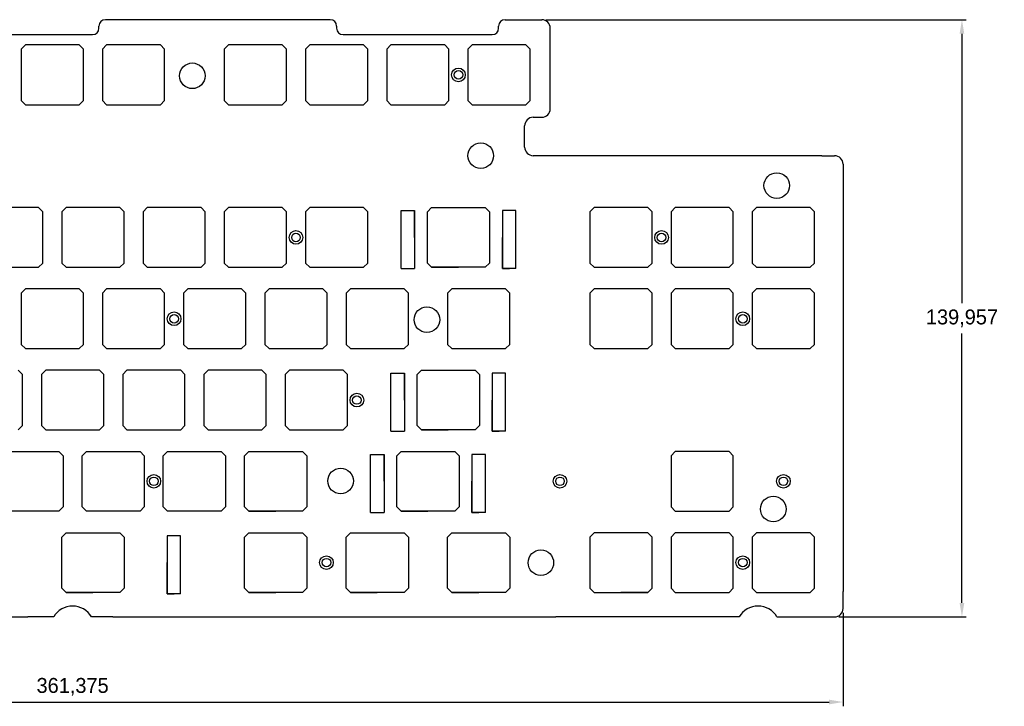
# Model space of a CAD drawing. Header units: millimetres. Extents: x -31 to 414, y 5 to 183.
# Tile 2 of 2: x 183 to 414, y 5 to 166. Entities that reach past the tile are written whole.
import ezdxf

# ---------------------------------------------------------------- set-up
doc = ezdxf.new("R2010")
doc.units = ezdxf.units.MM
doc.header["$PDSIZE"] = -1
doc.dimstyles.new('ISO-25', dxfattribs={"dimtxt": 2.5, "dimasz": 2.5, "dimexe": 1.25, "dimexo": 0.625, "dimtad": 1, "dimtxsty": 'Standard', "dimcen": 2.5, "dimadec": 0, "dimazin": 0, "dimtfac": 1, "dimtmove": 0, "dimatfit": 3, "dimfxl": 1, "dimarcsym": 0})

# ---------------------------------------------------------------- blocks, each defined once
blk = doc.blocks.new('*D3')
at = {"color": 0, "lineweight": -2, "transparency": 16777216}
for p, q in [((14.56, 27.29), (14.56, 5.36)), ((375.94, 27.29), (375.94, 5.36)), ((17.86, 6.36), (372.64, 6.36))]:
    blk.add_line(p, q, dxfattribs=at)
at = {"color": 0, "transparency": 16777216}
for points in [[(17.86, 6.91), (17.86, 5.81), (14.56, 6.36)], [(372.64, 6.91), (372.64, 5.81), (375.94, 6.36)]]:
    blk.add_solid(points, dxfattribs=at)
at = {"layer": 'Defpoints', "color": 0, "transparency": 16777216}
for p in [(14.56, 28.29), (375.94, 28.29), (375.94, 6.36)]:
    blk.add_point(p, dxfattribs=at)
at = {"color": 0, "transparency": 16777216, "insert": (195.25, 9.92), "char_height": 3.5, "attachment_point": 5}
blk.add_mtext('361,375', dxfattribs=at)
blk = doc.blocks.new('*D4')
at = {"color": 0, "lineweight": -2, "transparency": 16777216}
for p, q in [((306.26, 166.25), (404.81, 166.25)), ((403.81, 162.94), (403.81, 99.83)), ((403.81, 29.59), (403.81, 92.7)), ((374.94, 26.29), (404.81, 26.29))]:
    blk.add_line(p, q, dxfattribs=at)
at = {"color": 0, "transparency": 16777216}
for points in [[(403.26, 162.94), (404.36, 162.94), (403.81, 166.25)], [(403.26, 29.59), (404.36, 29.59), (403.81, 26.29)]]:
    blk.add_solid(points, dxfattribs=at)
at = {"layer": 'Defpoints', "color": 0, "transparency": 16777216}
for p in [(305.26, 166.25), (373.94, 26.29), (403.81, 26.29)]:
    blk.add_point(p, dxfattribs=at)
at = {"color": 0, "transparency": 16777216, "insert": (403.81, 96.27), "char_height": 3.5, "attachment_point": 5}
blk.add_mtext('139,957', dxfattribs=at)

msp = doc.modelspace()

# ---------------------------------------------------------------- linework, layer by layer
at = {"color": 7, "true_color": 0xffffff}
for p, q in [((201.4374, 164.2453), (201.4374, 164.7453)), ((255.6624, 166.2453), (202.9374, 166.2453)), ((257.1624, 164.7453), (257.1624, 164.2453)), ((295.1624, 164.2453), (295.1624, 164.7453)), ((296.6624, 166.2453), (305.2624, 166.2453)), ((307.2624, 159.2453), (307.2624, 164.2453)), ((172.9374, 162.7453), (199.9374, 162.7453)), ((258.6624, 162.7453), (293.6624, 162.7453)), ((307.2624, 145.3859), (307.2624, 159.2453)), ((250.8624, 146.3203), (257.1624, 146.3203)), ((288.9624, 146.3203), (295.2624, 146.3203)), ((303.2624, 143.3859), (305.2624, 143.3859)), ((307.2624, 145.3859), (307.2624, 145.3859)), ((301.2624, 136.3859), (301.2624, 141.3859)), ((309.2624, 134.3859), (303.2624, 134.3859)), ((370.9374, 134.3859), (309.2624, 134.3859)), ((370.9374, 134.3859), (373.9374, 134.3859)), ((375.9374, 132.3859), (375.9374, 32.2879)), ((275.4374, 115.2203), (275.4374, 121.4203)), ((275.4374, 115.2203), (275.4374, 121.4203)), ((296.0374, 121.4203), (296.0374, 115.2203)), ((296.0374, 121.4203), (296.0374, 115.2203)), ((275.4374, 115.2203), (275.4374, 107.9203)), ((275.4374, 115.2203), (275.4374, 107.9203)), ((296.0374, 107.9203), (296.0374, 115.2203)), ((296.0374, 107.9203), (296.0374, 115.2203)), ((279.4374, 108.2262), (285.7374, 108.2262)), ((279.4374, 108.2262), (285.7374, 108.2262)), ((296.0374, 107.9203), (297.6874, 107.9203)), ((296.0374, 107.9203), (297.6874, 107.9203)), ((336.5874, 89.1703), (342.8874, 89.1703)), ((273.0561, 77.1203), (273.0561, 83.3203)), ((273.0561, 77.1203), (273.0561, 83.3203)), ((293.6561, 83.3203), (293.6561, 77.1203)), ((293.6561, 83.3203), (293.6561, 77.1203)), ((273.0561, 77.1203), (273.0561, 69.8203)), ((273.0561, 77.1203), (273.0561, 69.8203)), ((293.6561, 69.8203), (293.6561, 77.1203)), ((293.6561, 69.8203), (293.6561, 77.1203)), ((246.0999, 70.1203), (252.3999, 70.1203)), ((277.0561, 70.1262), (283.3561, 70.1262)), ((277.0561, 70.1262), (283.3561, 70.1262)), ((293.6561, 69.8203), (295.3061, 69.8203)), ((293.6561, 69.8203), (295.3061, 69.8203)), ((268.2936, 58.0762), (268.2936, 64.2762)), ((268.2936, 58.0762), (268.2936, 64.2762)), ((288.8936, 64.2762), (288.8936, 58.0762)), ((288.8936, 64.2762), (288.8936, 58.0762)), ((268.2936, 58.0762), (268.2936, 50.7762)), ((268.2936, 58.0762), (268.2936, 50.7762)), ((288.8936, 50.7762), (288.8936, 58.0762)), ((288.8936, 50.7762), (288.8936, 58.0762)), ((236.5749, 51.0762), (242.8749, 51.0762)), ((272.2936, 51.0762), (278.5936, 51.0762)), ((272.2936, 51.0762), (278.5936, 51.0762)), ((272.2936, 51.0762), (278.5936, 51.0762)), ((288.8936, 50.7762), (290.5436, 50.7762)), ((288.8936, 50.7762), (290.5436, 50.7762)), ((217.4124, 45.2203), (217.4124, 39.0203)), ((217.4124, 45.2203), (217.4124, 39.0203)), ((217.4124, 31.7203), (217.4124, 39.0203)), ((217.4124, 31.7203), (217.4124, 39.0203)), ((193.7124, 32.0262), (200.0124, 32.0262)), ((193.7124, 32.0262), (200.0124, 32.0262)), ((217.4124, 31.7203), (219.0624, 31.7203)), ((217.4124, 31.7203), (219.0624, 31.7203)), ((236.5749, 32.0203), (242.8749, 32.0203)), ((236.5749, 32.0203), (242.8749, 32.0203)), ((260.3874, 32.0203), (266.6874, 32.0203)), ((284.1999, 32.0203), (290.4999, 32.0203)), ((284.1999, 32.0203), (290.4999, 32.0203)), ((330.1374, 32.0203), (323.8374, 32.0203)), ((336.5874, 32.0203), (342.8874, 32.0203)), ((375.9374, 28.2879), (375.9374, 32.2879)), ((81.9499, 26.2879), (184.7249, 26.2879)), ((190.8109, 26.2879), (184.7249, 26.2879)), ((204.6891, 26.2879), (199.6891, 26.2879)), ((204.6891, 26.2879), (241.8749, 26.2879)), ((241.8749, 26.2879), (308.5469, 26.2879)), ((351.5546, 26.2879), (308.5469, 26.2879)), ((360.4329, 26.2879), (373.9374, 26.2879))]:
    msp.add_line(p, q, dxfattribs=at)
at = {"color": 7, "linetype": 'Continuous'}
for p, q in [((184.1874, 160.3203), (183.1874, 159.3203)), ((183.1874, 159.3203), (183.1874, 147.3203)), ((196.7874, 160.3203), (184.1874, 160.3203)), ((197.7874, 159.3203), (196.7874, 160.3203)), ((197.7874, 147.3203), (197.7874, 159.3203)), ((203.2374, 160.3203), (202.2374, 159.3203)), ((202.2374, 159.3203), (202.2374, 147.3203)), ((215.8374, 160.3203), (203.2374, 160.3203)), ((216.8374, 159.3203), (215.8374, 160.3203)), ((216.8374, 147.3203), (216.8374, 159.3203)), ((231.8124, 160.3203), (230.8124, 159.3203)), ((230.8124, 159.3203), (230.8124, 147.3203)), ((244.4124, 160.3203), (231.8124, 160.3203)), ((245.4124, 159.3203), (244.4124, 160.3203)), ((245.4124, 147.3203), (245.4124, 159.3203)), ((250.8624, 160.3203), (249.8624, 159.3203)), ((249.8624, 159.3203), (249.8624, 147.3203)), ((263.4624, 160.3203), (250.8624, 160.3203)), ((264.4624, 159.3203), (263.4624, 160.3203)), ((264.4624, 147.3203), (264.4624, 159.3203)), ((269.9124, 160.3203), (268.9124, 159.3203)), ((268.9124, 159.3203), (268.9124, 147.3203)), ((282.5124, 160.3203), (269.9124, 160.3203)), ((283.5124, 159.3203), (282.5124, 160.3203)), ((283.5124, 147.3203), (283.5124, 159.3203)), ((288.9624, 160.3203), (287.9624, 159.3203)), ((287.9624, 159.3203), (287.9624, 147.3203)), ((301.5624, 160.3203), (288.9624, 160.3203)), ((302.5624, 159.3203), (301.5624, 160.3203)), ((302.5624, 147.3203), (302.5624, 159.3203)), ((183.1874, 147.3203), (184.1874, 146.3203)), ((184.1874, 146.3203), (196.7874, 146.3203)), ((196.7874, 146.3203), (197.7874, 147.3203)), ((202.2374, 147.3203), (203.2374, 146.3203)), ((203.2374, 146.3203), (215.8374, 146.3203)), ((215.8374, 146.3203), (216.8374, 147.3203)), ((230.8124, 147.3203), (231.8124, 146.3203)), ((231.8124, 146.3203), (244.4124, 146.3203)), ((244.4124, 146.3203), (245.4124, 147.3203)), ((249.8624, 147.3203), (250.8624, 146.3203)), ((250.8624, 146.3203), (263.4624, 146.3203)), ((263.4624, 146.3203), (264.4624, 147.3203)), ((268.9124, 147.3203), (269.9124, 146.3203)), ((269.9124, 146.3203), (282.5124, 146.3203)), ((282.5124, 146.3203), (283.5124, 147.3203)), ((287.9624, 147.3203), (288.9624, 146.3203)), ((288.9624, 146.3203), (301.5624, 146.3203)), ((301.5624, 146.3203), (302.5624, 147.3203)), ((187.2624, 122.2203), (174.6624, 122.2203)), ((188.2624, 121.2203), (187.2624, 122.2203)), ((188.2624, 109.2203), (188.2624, 121.2203)), ((193.7124, 122.2203), (192.7124, 121.2203)), ((192.7124, 121.2203), (192.7124, 109.2203)), ((206.3124, 122.2203), (193.7124, 122.2203)), ((207.3124, 121.2203), (206.3124, 122.2203)), ((207.3124, 109.2203), (207.3124, 121.2203)), ((212.7624, 122.2203), (211.7624, 121.2203)), ((211.7624, 121.2203), (211.7624, 109.2203)), ((225.3624, 122.2203), (212.7624, 122.2203)), ((226.3624, 121.2203), (225.3624, 122.2203)), ((226.3624, 109.2203), (226.3624, 121.2203)), ((231.8124, 122.2203), (230.8124, 121.2203)), ((230.8124, 121.2203), (230.8124, 109.2203)), ((244.4124, 122.2203), (231.8124, 122.2203)), ((245.4124, 121.2203), (244.4124, 122.2203)), ((245.4124, 109.2203), (245.4124, 121.2203)), ((250.8624, 122.2203), (249.8624, 121.2203)), ((249.8624, 121.2203), (249.8624, 109.2203)), ((263.4624, 122.2203), (250.8624, 122.2203)), ((264.4624, 121.2203), (263.4624, 122.2203)), ((264.4624, 109.2203), (264.4624, 121.2203)), ((317.5374, 122.2262), (316.5374, 121.2262)), ((316.5374, 121.2262), (316.5374, 109.2262)), ((330.1374, 122.2262), (317.5374, 122.2262)), ((331.1374, 121.2262), (330.1374, 122.2262)), ((331.1374, 109.2262), (331.1374, 121.2262)), ((336.5874, 122.2262), (335.5874, 121.2262)), ((335.5874, 121.2262), (335.5874, 109.2262)), ((349.1874, 122.2262), (336.5874, 122.2262)), ((350.1874, 121.2262), (349.1874, 122.2262)), ((350.1874, 109.2262), (350.1874, 121.2262)), ((355.6374, 122.2262), (354.6374, 121.2262)), ((354.6374, 121.2262), (354.6374, 109.2262)), ((368.2374, 122.2262), (355.6374, 122.2262)), ((369.2374, 121.2262), (368.2374, 122.2262)), ((369.2374, 109.2262), (369.2374, 121.2262)), ((187.2624, 108.2203), (188.2624, 109.2203)), ((192.7124, 109.2203), (193.7124, 108.2203)), ((206.3124, 108.2203), (207.3124, 109.2203)), ((211.7624, 109.2203), (212.7624, 108.2203)), ((225.3624, 108.2203), (226.3624, 109.2203)), ((230.8124, 109.2203), (231.8124, 108.2203)), ((244.4124, 108.2203), (245.4124, 109.2203)), ((249.8624, 109.2203), (250.8624, 108.2203)), ((263.4624, 108.2203), (264.4624, 109.2203)), ((316.5374, 109.2262), (317.5374, 108.2262)), ((330.1374, 108.2262), (331.1374, 109.2262)), ((335.5874, 109.2262), (336.5874, 108.2262)), ((349.1874, 108.2262), (350.1874, 109.2262)), ((354.6374, 109.2262), (355.6374, 108.2262)), ((368.2374, 108.2262), (369.2374, 109.2262)), ((174.6624, 108.2203), (187.2624, 108.2203)), ((193.7124, 108.2203), (206.3124, 108.2203)), ((212.7624, 108.2203), (225.3624, 108.2203)), ((231.8124, 108.2203), (244.4124, 108.2203)), ((250.8624, 108.2203), (263.4624, 108.2203)), ((317.5374, 108.2262), (330.1374, 108.2262)), ((336.5874, 108.2262), (349.1874, 108.2262)), ((355.6374, 108.2262), (368.2374, 108.2262)), ((184.1874, 103.1703), (183.1874, 102.1703)), ((183.1874, 102.1703), (183.1874, 90.1703)), ((196.7874, 103.1703), (184.1874, 103.1703)), ((197.7874, 102.1703), (196.7874, 103.1703)), ((197.7874, 90.1703), (197.7874, 102.1703)), ((203.2374, 103.1703), (202.2374, 102.1703)), ((202.2374, 102.1703), (202.2374, 90.1703)), ((215.8374, 103.1703), (203.2374, 103.1703)), ((216.8374, 102.1703), (215.8374, 103.1703)), ((216.8374, 90.1703), (216.8374, 102.1703)), ((222.2874, 103.1703), (221.2874, 102.1703)), ((221.2874, 102.1703), (221.2874, 90.1703)), ((234.8874, 103.1703), (222.2874, 103.1703)), ((235.8874, 102.1703), (234.8874, 103.1703)), ((235.8874, 90.1703), (235.8874, 102.1703)), ((241.3374, 103.1703), (240.3374, 102.1703)), ((240.3374, 102.1703), (240.3374, 90.1703)), ((253.9374, 103.1703), (241.3374, 103.1703)), ((254.9374, 102.1703), (253.9374, 103.1703)), ((254.9374, 90.1703), (254.9374, 102.1703)), ((260.3874, 103.1703), (259.3874, 102.1703)), ((259.3874, 102.1703), (259.3874, 90.1703)), ((272.9874, 103.1703), (260.3874, 103.1703)), ((273.9874, 102.1703), (272.9874, 103.1703)), ((273.9874, 90.1703), (273.9874, 102.1703)), ((284.1999, 103.1703), (283.1999, 102.1703)), ((283.1999, 102.1703), (283.1999, 90.1703)), ((296.7999, 103.1703), (284.1999, 103.1703)), ((297.7999, 102.1703), (296.7999, 103.1703)), ((297.7999, 90.1703), (297.7999, 102.1703)), ((317.5374, 103.1703), (316.5374, 102.1703)), ((316.5374, 102.1703), (316.5374, 90.1703)), ((330.1374, 103.1703), (317.5374, 103.1703)), ((331.1374, 102.1703), (330.1374, 103.1703)), ((331.1374, 90.1703), (331.1374, 102.1703)), ((336.5874, 103.1703), (335.5874, 102.1703)), ((335.5874, 102.1703), (335.5874, 90.1703)), ((349.1874, 103.1703), (336.5874, 103.1703)), ((350.1874, 102.1703), (349.1874, 103.1703)), ((350.1874, 90.1703), (350.1874, 102.1703)), ((355.6374, 103.1703), (354.6374, 102.1703)), ((354.6374, 102.1703), (354.6374, 90.1703)), ((368.2374, 103.1703), (355.6374, 103.1703)), ((369.2374, 102.1703), (368.2374, 103.1703)), ((369.2374, 90.1703), (369.2374, 102.1703)), ((183.1874, 90.1703), (184.1874, 89.1703)), ((196.7874, 89.1703), (197.7874, 90.1703)), ((202.2374, 90.1703), (203.2374, 89.1703)), ((215.8374, 89.1703), (216.8374, 90.1703)), ((221.2874, 90.1703), (222.2874, 89.1703)), ((234.8874, 89.1703), (235.8874, 90.1703)), ((240.3374, 90.1703), (241.3374, 89.1703)), ((253.9374, 89.1703), (254.9374, 90.1703)), ((259.3874, 90.1703), (260.3874, 89.1703)), ((272.9874, 89.1703), (273.9874, 90.1703)), ((283.1999, 90.1703), (284.1999, 89.1703)), ((296.7999, 89.1703), (297.7999, 90.1703)), ((316.5374, 90.1703), (317.5374, 89.1703)), ((330.1374, 89.1703), (331.1374, 90.1703)), ((335.5874, 90.1703), (336.5874, 89.1703)), ((349.1874, 89.1703), (350.1874, 90.1703)), ((354.6374, 90.1703), (355.6374, 89.1703)), ((368.2374, 89.1703), (369.2374, 90.1703)), ((184.1874, 89.1703), (196.7874, 89.1703)), ((203.2374, 89.1703), (215.8374, 89.1703)), ((222.2874, 89.1703), (234.8874, 89.1703)), ((241.3374, 89.1703), (253.9374, 89.1703)), ((260.3874, 89.1703), (272.9874, 89.1703)), ((284.1999, 89.1703), (296.7999, 89.1703)), ((317.5374, 89.1703), (330.1374, 89.1703)), ((336.5874, 89.1703), (349.1874, 89.1703)), ((355.6374, 89.1703), (368.2374, 89.1703)), ((183.4999, 83.1203), (182.4999, 84.1203)), ((188.9499, 84.1203), (187.9499, 83.1203)), ((201.5499, 84.1203), (188.9499, 84.1203)), ((202.5499, 83.1203), (201.5499, 84.1203)), ((207.9999, 84.1203), (206.9999, 83.1203)), ((220.5999, 84.1203), (207.9999, 84.1203)), ((221.5999, 83.1203), (220.5999, 84.1203)), ((227.0499, 84.1203), (226.0499, 83.1203)), ((239.6499, 84.1203), (227.0499, 84.1203)), ((240.6499, 83.1203), (239.6499, 84.1203)), ((246.0999, 84.1203), (245.0999, 83.1203)), ((258.6999, 84.1203), (246.0999, 84.1203)), ((259.6999, 83.1203), (258.6999, 84.1203)), ((183.4999, 71.1203), (183.4999, 83.1203)), ((187.9499, 83.1203), (187.9499, 71.1203)), ((202.5499, 71.1203), (202.5499, 83.1203)), ((206.9999, 83.1203), (206.9999, 71.1203)), ((221.5999, 71.1203), (221.5999, 83.1203)), ((226.0499, 83.1203), (226.0499, 71.1203)), ((240.6499, 71.1203), (240.6499, 83.1203)), ((245.0999, 83.1203), (245.0999, 71.1203)), ((259.6999, 71.1203), (259.6999, 83.1203)), ((182.4999, 70.1203), (183.4999, 71.1203)), ((187.9499, 71.1203), (188.9499, 70.1203)), ((188.9499, 70.1203), (201.5499, 70.1203)), ((201.5499, 70.1203), (202.5499, 71.1203)), ((206.9999, 71.1203), (207.9999, 70.1203)), ((207.9999, 70.1203), (220.5999, 70.1203)), ((220.5999, 70.1203), (221.5999, 71.1203)), ((226.0499, 71.1203), (227.0499, 70.1203)), ((227.0499, 70.1203), (239.6499, 70.1203)), ((239.6499, 70.1203), (240.6499, 71.1203)), ((245.0999, 71.1203), (246.0999, 70.1203)), ((246.0999, 70.1203), (258.6999, 70.1203)), ((258.6999, 70.1203), (259.6999, 71.1203)), ((336.5874, 65.0762), (335.5874, 64.0762)), ((349.1874, 65.0762), (336.5874, 65.0762)), ((350.1874, 64.0762), (349.1874, 65.0762)), ((335.5874, 64.0762), (335.5874, 52.0762)), ((350.1874, 52.0762), (350.1874, 64.0762)), ((335.5874, 52.0762), (336.5874, 51.0762)), ((336.5874, 51.0762), (349.1874, 51.0762)), ((349.1874, 51.0762), (350.1874, 52.0762)), ((317.5374, 46.0203), (316.5374, 45.0203)), ((316.5374, 45.0203), (316.5374, 33.0203)), ((330.1374, 46.0203), (317.5374, 46.0203)), ((331.1374, 45.0203), (330.1374, 46.0203)), ((331.1374, 33.0203), (331.1374, 45.0203)), ((336.5874, 46.0203), (335.5874, 45.0203)), ((335.5874, 45.0203), (335.5874, 33.0203)), ((349.1874, 46.0203), (336.5874, 46.0203)), ((350.1874, 45.0203), (349.1874, 46.0203)), ((350.1874, 33.0203), (350.1874, 45.0203)), ((355.6374, 46.0203), (354.6374, 45.0203)), ((354.6374, 45.0203), (354.6374, 33.0203)), ((368.2374, 46.0203), (355.6374, 46.0203)), ((369.2374, 45.0203), (368.2374, 46.0203)), ((369.2374, 33.0203), (369.2374, 45.0203)), ((316.5374, 33.0203), (317.5374, 32.0203)), ((330.1374, 32.0203), (331.1374, 33.0203)), ((335.5874, 33.0203), (336.5874, 32.0203)), ((349.1874, 32.0203), (350.1874, 33.0203)), ((354.6374, 33.0203), (355.6374, 32.0203)), ((368.2374, 32.0203), (369.2374, 33.0203)), ((317.5374, 32.0203), (330.1374, 32.0203)), ((336.5874, 32.0203), (349.1874, 32.0203)), ((355.6374, 32.0203), (368.2374, 32.0203))]:
    msp.add_line(p, q, dxfattribs=at)
for p, q in [((203.2374, 146.3203), (209.5374, 146.3203)), ((231.8124, 146.3203), (238.1124, 146.3203)), ((288.9624, 146.3203), (295.2624, 146.3203)), ((272.2874, 107.9203), (272.2874, 121.5203)), ((272.2874, 121.5203), (275.4374, 121.5203)), ((275.4374, 121.5203), (275.4374, 107.9203)), ((278.4403, 121.2233), (279.4374, 122.2203)), ((278.4403, 121.2233), (279.4374, 122.2203)), ((278.4403, 109.2233), (278.4403, 121.2233)), ((278.4403, 109.2233), (278.4403, 121.2233)), ((279.4374, 122.2203), (285.7374, 122.2203)), ((279.4374, 122.2203), (285.7374, 122.2203)), ((285.7374, 122.2203), (292.0374, 122.2203)), ((285.7374, 122.2203), (292.0374, 122.2203)), ((292.0374, 122.2203), (293.0344, 121.2233)), ((292.0374, 122.2203), (293.0344, 121.2233)), ((293.0344, 121.2233), (293.0344, 109.2233)), ((293.0344, 121.2233), (293.0344, 109.2233)), ((299.1874, 121.5203), (296.0374, 121.5203)), ((296.0374, 121.5203), (296.0374, 107.9203)), ((299.1874, 107.9203), (299.1874, 121.5203)), ((279.4374, 108.2262), (278.4403, 109.2233)), ((279.4374, 108.2262), (278.4403, 109.2233)), ((293.0344, 109.2233), (292.0374, 108.2262)), ((293.0344, 109.2233), (292.0374, 108.2262)), ((193.7124, 108.2203), (200.0124, 108.2203)), ((212.7624, 108.2203), (219.0624, 108.2203)), ((250.8624, 108.2203), (257.1624, 108.2203)), ((272.2874, 107.9203), (275.4374, 107.9203)), ((292.0374, 108.2262), (279.4374, 108.2262)), ((279.4374, 108.2262), (285.7374, 108.2262)), ((292.0374, 108.2262), (279.4374, 108.2262)), ((279.4374, 108.2262), (285.7374, 108.2262)), ((299.1874, 107.9203), (296.0374, 107.9203)), ((317.5374, 108.2262), (323.8374, 108.2262)), ((184.1874, 89.1703), (190.4874, 89.1703)), ((241.3374, 89.1703), (247.6374, 89.1703)), ((260.3874, 89.1703), (266.6874, 89.1703)), ((317.5374, 89.1703), (323.8374, 89.1703)), ((269.9061, 69.8203), (269.9061, 83.4203)), ((269.9061, 83.4203), (273.0561, 83.4203)), ((273.0561, 83.4203), (273.0561, 69.8203)), ((276.0591, 83.1233), (277.0561, 84.1203)), ((276.0591, 71.1233), (276.0591, 83.1233)), ((277.0561, 84.1203), (283.3561, 84.1203)), ((283.3561, 84.1203), (289.6561, 84.1203)), ((289.6561, 84.1203), (290.6531, 83.1233)), ((290.6531, 83.1233), (290.6531, 71.1233)), ((296.8061, 83.4203), (293.6561, 83.4203)), ((293.6561, 83.4203), (293.6561, 69.8203)), ((296.8061, 69.8203), (296.8061, 83.4203)), ((246.0999, 70.1203), (252.3999, 70.1203)), ((269.9061, 69.8203), (273.0561, 69.8203)), ((277.0561, 70.1262), (276.0591, 71.1233)), ((289.6561, 70.1262), (277.0561, 70.1262)), ((277.0561, 70.1262), (283.3561, 70.1262)), ((290.6531, 71.1233), (289.6561, 70.1262)), ((296.8061, 69.8203), (293.6561, 69.8203)), ((179.4249, 65.0703), (192.0249, 65.0703)), ((192.0249, 65.0703), (193.0219, 64.0733)), ((197.4778, 64.0733), (198.4749, 65.0703)), ((198.4749, 65.0703), (211.0749, 65.0703)), ((211.0749, 65.0703), (212.0719, 64.0733)), ((216.5278, 64.0733), (217.5249, 65.0703)), ((217.5249, 65.0703), (230.1249, 65.0703)), ((230.1249, 65.0703), (231.1219, 64.0733)), ((235.5778, 64.0733), (236.5749, 65.0703)), ((236.5749, 65.0703), (249.1749, 65.0703)), ((249.1749, 65.0703), (250.1719, 64.0733)), ((271.2966, 64.0733), (272.2936, 65.0703)), ((271.2966, 64.0733), (272.2936, 65.0703)), ((272.2936, 65.0703), (284.8936, 65.0703)), ((272.2936, 65.0703), (278.5936, 65.0703)), ((278.5936, 65.0703), (284.8936, 65.0703)), ((284.8936, 65.0703), (285.8906, 64.0733)), ((284.8936, 65.0703), (285.8906, 64.0733)), ((193.0219, 64.0733), (193.0219, 52.0733)), ((197.4778, 52.0733), (197.4778, 64.0733)), ((212.0719, 64.0733), (212.0719, 52.0733)), ((216.5278, 52.0733), (216.5278, 64.0733)), ((231.1219, 64.0733), (231.1219, 52.0733)), ((235.5778, 52.0733), (235.5778, 64.0733)), ((250.1719, 64.0733), (250.1719, 52.0733)), ((265.1436, 50.7762), (265.1436, 64.3762)), ((265.1436, 64.3762), (268.2936, 64.3762)), ((268.2936, 64.3762), (268.2936, 50.7762)), ((271.2966, 52.0733), (271.2966, 64.0733)), ((271.2966, 52.0733), (271.2966, 64.0733)), ((285.8906, 64.0733), (285.8906, 52.0733)), ((285.8906, 64.0733), (285.8906, 52.0733)), ((292.0436, 64.3762), (288.8936, 64.3762)), ((288.8936, 64.3762), (288.8936, 50.7762)), ((292.0436, 50.7762), (292.0436, 64.3762)), ((185.7249, 51.0762), (179.4249, 51.0762)), ((192.0249, 51.0762), (185.7249, 51.0762)), ((193.0219, 52.0733), (192.0249, 51.0762)), ((198.4749, 51.0762), (197.4778, 52.0733)), ((204.7749, 51.0762), (198.4749, 51.0762)), ((211.0749, 51.0762), (204.7749, 51.0762)), ((212.0719, 52.0733), (211.0749, 51.0762)), ((217.5249, 51.0762), (216.5278, 52.0733)), ((223.8249, 51.0762), (217.5249, 51.0762)), ((230.1249, 51.0762), (223.8249, 51.0762)), ((231.1219, 52.0733), (230.1249, 51.0762)), ((236.5749, 51.0762), (235.5778, 52.0733)), ((242.8749, 51.0762), (236.5749, 51.0762)), ((249.1749, 51.0762), (242.8749, 51.0762)), ((250.1719, 52.0733), (249.1749, 51.0762)), ((272.2936, 51.0762), (271.2966, 52.0733)), ((272.2936, 51.0762), (271.2966, 52.0733)), ((278.5936, 51.0762), (272.2936, 51.0762)), ((284.8936, 51.0762), (272.2936, 51.0762)), ((272.2936, 51.0762), (278.5936, 51.0762)), ((284.8936, 51.0762), (278.5936, 51.0762)), ((285.8906, 52.0733), (284.8936, 51.0762)), ((285.8906, 52.0733), (284.8936, 51.0762)), ((336.5874, 51.0762), (343.5874, 51.0762)), ((265.1436, 50.7762), (268.2936, 50.7762)), ((292.0436, 50.7762), (288.8936, 50.7762)), ((192.7153, 45.0233), (193.7124, 46.0203)), ((192.7153, 33.0233), (192.7153, 45.0233)), ((193.7124, 46.0203), (200.0124, 46.0203)), ((200.0124, 46.0203), (206.3124, 46.0203)), ((206.3124, 46.0203), (207.3094, 45.0233)), ((207.3094, 45.0233), (207.3094, 33.0233)), ((220.5624, 45.3203), (217.4124, 45.3203)), ((217.4124, 45.3203), (217.4124, 31.7203)), ((220.5624, 31.7203), (220.5624, 45.3203)), ((235.5778, 45.0173), (236.5749, 46.0143)), ((235.5778, 33.0173), (235.5778, 45.0173)), ((236.5749, 46.0143), (249.1749, 46.0143)), ((249.1749, 46.0143), (250.1719, 45.0173)), ((250.1719, 45.0173), (250.1719, 33.0173)), ((259.3903, 45.0173), (260.3874, 46.0143)), ((259.3903, 33.0173), (259.3903, 45.0173)), ((260.3874, 46.0143), (272.9874, 46.0143)), ((272.9874, 46.0143), (273.9844, 45.0173)), ((273.9844, 45.0173), (273.9844, 33.0173)), ((283.2028, 45.0173), (284.1999, 46.0143)), ((283.2028, 33.0173), (283.2028, 45.0173)), ((284.1999, 46.0143), (296.7999, 46.0143)), ((296.7999, 46.0143), (297.7969, 45.0173)), ((297.7969, 45.0173), (297.7969, 33.0173)), ((192.7153, 33.0233), (192.7153, 39.0233)), ((193.7124, 32.0262), (192.7153, 33.0233)), ((207.3094, 33.0233), (206.3124, 32.0262)), ((236.5749, 32.0203), (235.5778, 33.0173)), ((250.1719, 33.0173), (249.1749, 32.0203)), ((260.3874, 32.0203), (259.3903, 33.0173)), ((273.9844, 33.0173), (272.9874, 32.0203)), ((284.1999, 32.0203), (283.2028, 33.0173)), ((297.7969, 33.0173), (296.7999, 32.0203)), ((206.3124, 32.0262), (193.7124, 32.0262)), ((193.7124, 32.0262), (200.0124, 32.0262)), ((193.7124, 32.0262), (200.0124, 32.0262)), ((220.5624, 31.7203), (217.4124, 31.7203)), ((242.8749, 32.0203), (236.5749, 32.0203)), ((249.1749, 32.0203), (242.8749, 32.0203)), ((266.6874, 32.0203), (260.3874, 32.0203)), ((272.9874, 32.0203), (266.6874, 32.0203)), ((290.4999, 32.0203), (284.1999, 32.0203)), ((296.7999, 32.0203), (290.4999, 32.0203)), ((317.5374, 32.0203), (323.8374, 32.0203))]:
    msp.add_line(p, q)
at = {"color": 7, "true_color": 0xffffff}
for centre, radius in [((223.331, 153.1018), 3), ((285.7374, 153.3203), 1.6), ((285.7374, 153.3203), 1), ((290.9688, 134.3859), 3), ((360.3864, 127.3778), 3), ((247.6374, 115.2203), 1.6), ((247.6374, 115.2203), 1), ((333.3624, 115.2203), 1.6), ((333.3624, 115.2203), 1), ((219.0624, 96.1703), 1.6), ((219.0624, 96.1703), 1), ((278.3364, 95.9528), 3), ((352.4124, 96.1703), 1.6), ((352.4124, 96.1703), 1), ((261.9249, 77.1203), 1.6), ((261.9249, 77.1203), 1), ((258.0971, 58.1528), 3), ((214.2999, 58.0762), 1.6), ((214.2999, 58.0762), 1), ((309.5474, 58.0762), 1.6), ((309.5474, 58.0762), 1), ((361.9374, 58.0762), 1.6), ((361.9374, 58.0762), 1), ((359.5614, 51.5783), 3), ((305.0614, 39.0028), 3), ((254.7811, 39.0203), 1.6), ((254.7811, 39.0203), 1), ((352.4124, 39.0203), 1.6), ((352.4124, 39.0203), 1)]:
    msp.add_circle(centre, radius, dxfattribs=at)
for centre, radius, start, end in [((199.9374, 164.2453), 1.5, 270, 0), ((202.9374, 164.7453), 1.5, 90, 180), ((255.6624, 164.7453), 1.5, 0, 90), ((258.6624, 164.2453), 1.5, 180, 270), ((293.6624, 164.2453), 1.5, 270, 0), ((296.6624, 164.7453), 1.5, 90, 180), ((305.2624, 164.2453), 2, 0, 90), ((303.2624, 141.3859), 2, 90, 180), ((305.2624, 145.3859), 2, 270, 0), ((303.2624, 136.3859), 2, 180, 270), ((373.9374, 132.3859), 2, 0, 90), ((195.25, 23.7249), 5.1259, 30, 150), ((355.9938, 23.7249), 5.1259, 30, 150), ((373.9374, 28.2879), 2, 270, 0)]:
    msp.add_arc(centre, radius, start, end, dxfattribs=at)

# ---------------------------------------------------------------- dimensions: what is measured, and where the dimension line sits
dim = msp.add_linear_dim(base=(403.8138, 26.2879), p1=(305.2624, 166.2453), p2=(373.9374, 26.2879), angle=90, dimstyle='ISO-25', override={"dimtxt": 3.5, "dimasz": 3.302, "dimexe": 1, "dimexo": 1, "dimgap": 1.524, "dimtih": 1, "dimtoh": 1, "dimdec": 3, "dimzin": 0, "dimadec": 2, "dimtdec": 3, "dimtzin": 0})
dim.commit()
dim.dimension.update_dxf_attribs({"geometry": '*D4', "text_midpoint": (403.8138, 96.2666)})
dim = msp.add_linear_dim(base=(375.9374, 6.3588), p1=(14.5624, 28.2879), p2=(375.9374, 28.2879), dimstyle='ISO-25', override={"dimtxt": 3.5, "dimasz": 3.302, "dimexe": 1, "dimexo": 1, "dimgap": 1.524, "dimtih": 1, "dimtoh": 1, "dimdec": 3, "dimzin": 0, "dimadec": 2, "dimtdec": 3, "dimtzin": 0})
dim.commit()
dim.dimension.update_dxf_attribs({"geometry": '*D3', "text_midpoint": (195.2499, 9.9245)})

doc.saveas('drawing.dxf')
